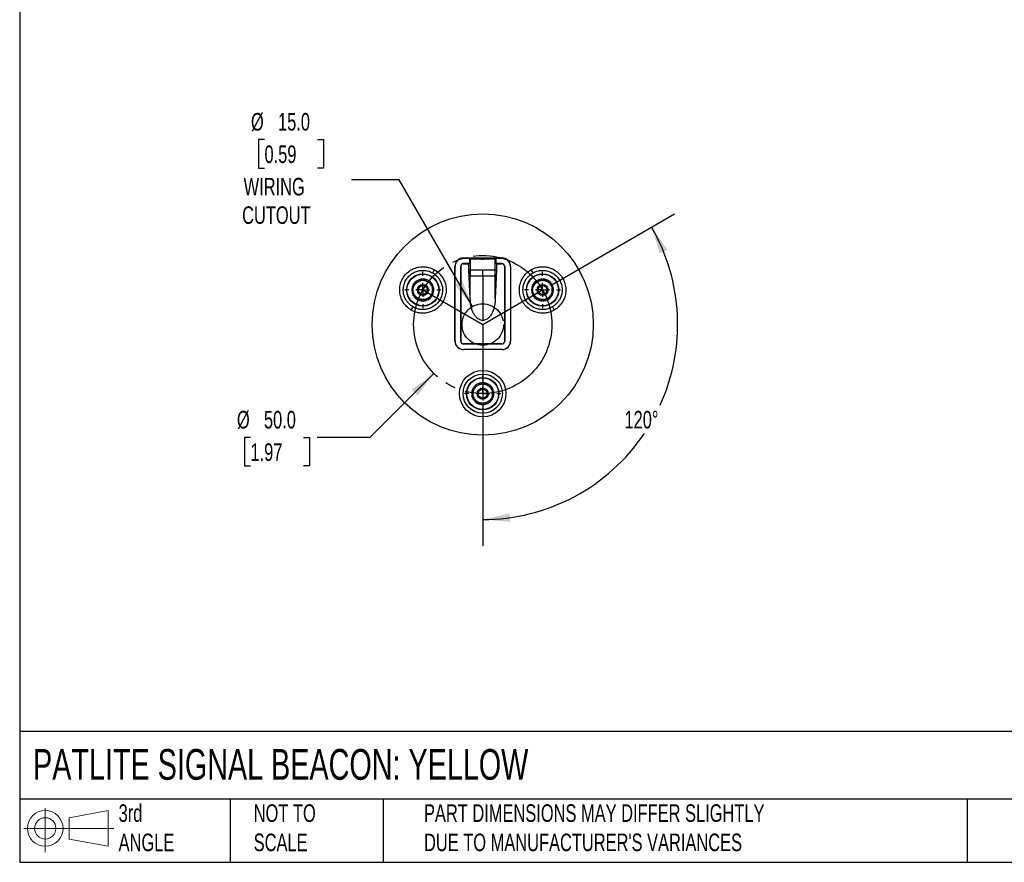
# Model space of a CAD drawing. Header units: millimetres. Extents: x 19 to 819, y 19 to 629.
# Tile 1 of 3: x 19 to 375, y 19 to 324. Entities that reach past the tile are written whole.
import ezdxf

# ---------------------------------------------------------------- set-up
doc = ezdxf.new("R2010")
doc.units = ezdxf.units.MM
doc.header["$LTSCALE"] = 3
doc.linetypes.add('SLD-Center', pattern=[19.05, 15.24, -1.27, 1.27, -1.27])
doc.linetypes.add('SLD-Solid', pattern=[0])
doc.layers.add('CENTER', color=40, linetype='SLD-Center')
doc.layers.add('SLD-DEFPOINTS', color=7, linetype='Continuous')
doc.layers.add('DIMENSIONS', color=140, linetype='SLD-Solid', lineweight=25)
doc.layers.add('TEXT', color=140, linetype='SLD-Solid', lineweight=25)
doc.styles.add('SLDTEXTSTYLE0', font='TXT', dxfattribs={"width": 0.7})
doc.dimstyles.new('SLDDIMSTYLE3', dxfattribs={"dimtxt": 6.474023, "dimasz": 9.906, "dimexe": 0, "dimexo": 0.0625, "dimgap": 1.618506, "dimtad": 0, "dimtih": 1, "dimtoh": 1, "dimrnd": 1e-09, "dimzin": 4, "dimdsep": 46, "dimtxsty": 'SLDTEXTSTYLE0', "dimsah": 1, "dimcen": 0, "dimadec": 0, "dimazin": 1, "dimtfac": 1, "dimtofl": 0, "dimtmove": 0, "dimatfit": 3, "dimfxl": 0, "dimfrac": 2, "dimtolj": 1, "dimtzin": 12, "dimarcsym": 0})
doc.dimstyles.new('SLDDIMSTYLE4', dxfattribs={"dimtxt": 6.474023, "dimasz": 9.906, "dimexe": 0, "dimexo": 0.0625, "dimgap": 1.618506, "dimtad": 0, "dimtih": 1, "dimtoh": 1, "dimdec": 4, "dimlfac": 3, "dimzin": 12, "dimdsep": 46, "dimtxsty": 'SLDTEXTSTYLE0', "dimsah": 1, "dimcen": 0.09, "dimadec": 0, "dimazin": 3, "dimtfac": 1, "dimtdec": 0, "dimtofl": 0, "dimtmove": 0, "dimatfit": 3, "dimfxl": 0, "dimfrac": 2, "dimtolj": 1, "dimtzin": 12, "dimarcsym": 0})
doc.dimstyles.new('SLDDIMSTYLE5', dxfattribs={"dimtxt": 6.474023, "dimasz": 9.906, "dimexe": 0, "dimexo": 0.0625, "dimgap": 1.618506, "dimtad": 0, "dimtih": 1, "dimtoh": 1, "dimrnd": 1e-09, "dimzin": 4, "dimdsep": 46, "dimtxsty": 'SLDTEXTSTYLE0', "dimsah": 1, "dimcen": 0, "dimadec": 0, "dimazin": 1, "dimtfac": 1, "dimtofl": 0, "dimtmove": 0, "dimatfit": 3, "dimfxl": 0, "dimfrac": 2, "dimtolj": 1, "dimtzin": 12, "dimarcsym": 0})

# ---------------------------------------------------------------- blocks, each defined once
blk = doc.blocks.new('Block11')
at = {"color": 7, "linetype": 'SLD-Solid', "lineweight": 18}
for p, q in [((7.77, 15.93), (7.77, 0)), ((16.44, 12.5), (30.53, 15.1)), ((30.53, 15.1), (30.53, 2.19)), ((16.44, 4.79), (16.44, 12.5)), ((0, 8.65), (32.62, 8.65)), ((16.44, 4.79), (30.53, 2.19))]:
    blk.add_line(p, q, dxfattribs=at)
for radius in [6.45, 3.86]:
    blk.add_circle((7.77, 8.65), radius, dxfattribs=at)
blk = doc.blocks.new('Block12')
at = {"layer": 'SLD-DEFPOINTS'}
blk.add_blockref('Block11', (0, 0), dxfattribs=at)
blk = doc.blocks.new('_D_5')
at = {"layer": 'DIMENSIONS'}
for p, q in [((168.93, 195.9), (145.72, 172.7)), ((102.55, 172.7), (100.37, 172.7)), ((100.37, 172.7), (100.37, 162.41)), ((121.78, 172.7), (123.96, 172.7)), ((123.96, 172.7), (123.96, 162.41)), ((145.72, 172.7), (126.67, 172.7)), ((100.37, 162.41), (102.55, 162.41)), ((123.96, 162.41), (121.78, 162.41))]:
    blk.add_line(p, q, dxfattribs=at)
blk.add_solid([(168.93, 195.9), (160.84, 189.98), (163, 187.82)], dxfattribs=at)
at = {"layer": 'DIMENSIONS', "char_height": 6.35, "attachment_point": 1, "style": 'SLDTEXTSTYLE0'}
for s, insert in [('%%c', (97.66, 182.34)), ('50.0', (107.43, 182.34)), ('1.97', (102.55, 170.6))]:
    blk.add_mtext(s, dxfattribs=dict(at, insert=insert))
blk = doc.blocks.new('_D_6')
at = {"layer": 'DIMENSIONS'}
for p, q in [((211.55, 227.99), (255.94, 253.62)), ((186.6, 184.77), (186.6, 133.51))]:
    blk.add_line(p, q, dxfattribs=at)
for start, end in [(335.614, 30), (270, 326.0312)]:
    blk.add_arc((186.6, 213.58), 70.54, start, end, dxfattribs=at)
for points in [[(247.7, 248.85), (250.67, 239.28), (253.41, 240.62)], [(186.6, 143.04), (196.59, 142.21), (196.38, 145.25)]]:
    blk.add_solid(points, dxfattribs=at)
at = {"layer": 'DIMENSIONS', "insert": (237.89, 182.35), "char_height": 6.35, "attachment_point": 1, "style": 'SLDTEXTSTYLE0'}
blk.add_mtext('120°', dxfattribs=at)
blk = doc.blocks.new('_D_7')
at = {"layer": 'DIMENSIONS'}
for p, q in [((107.63, 280.46), (105.46, 280.46)), ((105.46, 280.46), (105.46, 270.17)), ((126.87, 280.46), (129.04, 280.46)), ((129.04, 280.46), (129.04, 270.17)), ((105.46, 270.17), (107.63, 270.17)), ((129.04, 270.17), (126.87, 270.17)), ((156.39, 265.92), (139.17, 265.92)), ((182.85, 220.08), (156.39, 265.92))]:
    blk.add_line(p, q, dxfattribs=at)
blk.add_solid([(182.85, 220.08), (179.22, 229.42), (176.58, 227.89)], dxfattribs=at)
at = {"layer": 'DIMENSIONS', "char_height": 6.35, "attachment_point": 1, "style": 'SLDTEXTSTYLE0'}
for s, insert in [('%%c', (102.74, 290.1)), ('15.0', (112.52, 290.1)), ('0.59', (107.63, 278.36)), ('WIRING', (100.09, 266.62)), ('CUTOUT', (99.54, 256.33))]:
    blk.add_mtext(s, dxfattribs=dict(at, insert=insert))
blk = doc.blocks.new('SW_CENTERMARKSYMBOL_0')
at = {"layer": 'CENTER', "color": 0}
for p, q in [((0, 5.08), (0, 6.54)), ((-5.08, 0), (-6.54, 0)), ((0, 0), (-2.54, 0)), ((0, 0), (0, 2.54)), ((0, 0), (0, -2.54)), ((0, 0), (2.54, 0)), ((5.08, 0), (6.54, 0)), ((0, -5.08), (0, -6.54))]:
    blk.add_line(p, q, dxfattribs=at)
blk = doc.blocks.new('SW_CENTERMARKSYMBOL_1')
at = {"layer": 'CENTER', "color": 0}
for p, q in [((0, 5.08), (0, 6.54)), ((-5.08, 0), (-6.54, 0)), ((0, 0), (-2.54, 0)), ((0, 0), (0, 2.54)), ((0, 0), (0, -2.54)), ((0, 0), (2.54, 0)), ((5.08, 0), (6.54, 0)), ((0, -5.08), (0, -6.54))]:
    blk.add_line(p, q, dxfattribs=at)
blk = doc.blocks.new('SW_CENTERMARKSYMBOL_2')
at = {"layer": 'CENTER', "color": 0}
for p, q in [((0, 5.08), (0, 6.54)), ((-5.08, 0), (-6.54, 0)), ((0, 0), (-2.54, 0)), ((0, 0), (0, 2.54)), ((0, 0), (0, -2.54)), ((0, 0), (2.54, 0)), ((5.08, 0), (6.54, 0)), ((0, -5.08), (0, -6.54))]:
    blk.add_line(p, q, dxfattribs=at)

msp = doc.modelspace()

# ---------------------------------------------------------------- linework, layer by layer
for p, q in [((179.603624, 237.658974), (193.603624, 237.658974)), ((179.603624, 237.658974), (179.603624, 237.573418)), ((179.603624, 237.573418), (181.758352, 237.573418)), ((179.653624, 235.610076), (179.653624, 235.582148)), ((181.758352, 235.610076), (179.653624, 235.610076)), ((179.653624, 235.582148), (181.61837, 235.582148)), ((181.61837, 235.582148), (181.758352, 235.610076)), ((181.61837, 233.209367), (181.61837, 235.582148)), ((181.758352, 237.573418), (182.120748, 237.428769)), ((181.758352, 237.573418), (181.758352, 235.610076)), ((182.120748, 233.209367), (182.120748, 237.428769)), ((191.0865, 237.428769), (191.448896, 237.573418)), ((191.0865, 233.209367), (191.0865, 237.428769)), ((191.448896, 237.573418), (193.603624, 237.573418)), ((191.448896, 235.610076), (191.448896, 237.573418)), ((191.448896, 235.610076), (191.588878, 235.582148)), ((193.553624, 235.610076), (191.448896, 235.610076)), ((191.588878, 235.582148), (191.588878, 233.209367)), ((191.588878, 235.582148), (193.553624, 235.582148)), ((193.553624, 235.582148), (193.553624, 235.610076)), ((193.603624, 237.658974), (193.603624, 237.573418)), ((168.502989, 232.230929), (169.152989, 233.356762)), ((176.526798, 207.582148), (176.526798, 234.582148)), ((176.526798, 234.582148), (176.612354, 234.582148)), ((176.612354, 207.582148), (176.612354, 234.582148)), ((178.625696, 234.582148), (178.625696, 207.582148)), ((178.653624, 234.582148), (178.625696, 234.582148)), ((178.653624, 207.582148), (178.653624, 234.582148)), ((182.103624, 222.999069), (181.61837, 233.209367)), ((182.120748, 233.209367), (181.61837, 233.209367)), ((182.103624, 232.810425), (182.103624, 231.209367)), ((182.103624, 222.999069), (182.103624, 232.810425)), ((191.588878, 233.209367), (191.0865, 233.209367)), ((191.588878, 233.209367), (191.103624, 222.999069)), ((191.103624, 222.999069), (191.103624, 232.810425)), ((194.553624, 234.582148), (194.553624, 207.582148)), ((194.581552, 234.582148), (194.553624, 234.582148)), ((194.581552, 207.582148), (194.581552, 234.582148)), ((196.594894, 234.582148), (196.594894, 207.582148)), ((196.68045, 234.582148), (196.594894, 234.582148)), ((196.68045, 234.582148), (196.68045, 207.582148)), ((204.054259, 233.356762), (204.704259, 232.230929)), ((182.103624, 231.209367), (186.603624, 231.209367)), ((186.603624, 231.209367), (186.603624, 215.076869)), ((186.603624, 231.209367), (191.103624, 231.209367)), ((182.103624, 222.999069), (182.103624, 222.871098)), ((191.103624, 222.999069), (191.103624, 222.871098)), ((160.752989, 218.807535), (161.402989, 219.933368)), ((211.804259, 219.933368), (212.454259, 218.807535)), ((176.612354, 207.582148), (176.526798, 207.582148)), ((178.625696, 207.582148), (178.653624, 207.582148)), ((194.553624, 207.582148), (194.581552, 207.582148)), ((196.68045, 207.582148), (196.594894, 207.582148)), ((179.603624, 204.505323), (179.603624, 204.590878)), ((193.603624, 204.590878), (179.603624, 204.590878)), ((193.603624, 204.505323), (179.603624, 204.505323)), ((193.553624, 206.582148), (179.653624, 206.582148)), ((179.653624, 206.582148), (179.653624, 206.55422)), ((179.653624, 206.55422), (193.553624, 206.55422)), ((193.553624, 206.55422), (193.553624, 206.582148)), ((193.603624, 204.505323), (193.603624, 204.590878))]:
    msp.add_line(p, q)
for centre, radius in [((186.603624, 213.582148), 40), ((164.952989, 226.082148), 5.854762), ((164.952989, 226.082148), 5.760476), ((208.254259, 226.082148), 5.854762), ((208.254259, 226.082148), 5.760476), ((164.952989, 226.082148), 2), ((208.254259, 226.082148), 2), ((164.952989, 226.082148), 1.61), ((208.254259, 226.082148), 1.61), ((186.603624, 188.582148), 8.4), ((186.603624, 188.582148), 7.1), ((186.603624, 188.582148), 5.854762), ((186.603624, 188.582148), 5.760476), ((186.603624, 188.582148), 2), ((186.603624, 188.582148), 1.61)]:
    msp.add_circle(centre, radius)
for centre, radius, start, end in [((179.603624, 234.582148), 3.076826, 90, 180.00000001), ((179.603624, 234.582148), 2.99127, 90, 180.00000001), ((179.653624, 234.582148), 1.027928, 89.99999999, 180), ((179.653624, 234.582148), 1, 89.99999999, 180), ((193.553624, 234.582148), 1.027928, 359.99999999, 90), ((193.553624, 234.582148), 1, 359.99999999, 90), ((193.603624, 234.582148), 3.076826, 0, 90.00000001), ((193.603624, 234.582148), 2.99127, 0, 90.00000001), ((164.952989, 226.082148), 4, 92.47332015, 147.39790862), ((164.952989, 226.082148), 4, 32.51133461, 87.42410233), ((208.254259, 226.082148), 4, 92.47332015, 147.39790862), ((208.254259, 226.082148), 4, 32.5113346, 87.42410233), ((164.952989, 226.082148), 4, 152.4317058, 207.37602586), ((164.952989, 226.082148), 4, 332.28679091, 0), ((164.952989, 226.082148), 4, 0, 27.45441524), ((208.254259, 226.082148), 4, 152.4317058, 207.37602586), ((208.254259, 226.082148), 4, 332.28679091, 0), ((208.254259, 226.082148), 4, 0, 27.45441525), ((164.952989, 226.082148), 4, 212.38664799, 267.35865617), ((164.952989, 226.082148), 4, 272.3382957, 327.34601283), ((208.254259, 226.082148), 4, 212.38664799, 267.35865617), ((208.254259, 226.082148), 4, 272.3382957, 327.34601283), ((179.603624, 207.582148), 3.076826, 180.00000001, 269.99999999), ((179.603624, 207.582148), 2.99127, 180.00000001, 269.99999999), ((179.653624, 207.582148), 1.027928, 180.00000001, 270), ((179.653624, 207.582148), 1, 180.00000001, 270), ((193.553624, 207.582148), 1, 270.00000001, 0), ((193.553624, 207.582148), 1.027928, 270.00000001, 0), ((193.603624, 207.582148), 3.076826, 270, 359.99999999), ((193.603624, 207.582148), 2.99127, 270, 359.99999999), ((186.603624, 188.582148), 4, 92.47332014, 147.39790863), ((186.603624, 188.582148), 4, 32.5113346, 87.42410234), ((186.603624, 188.582148), 4, 152.4317058, 207.37602586), ((186.603624, 188.582148), 4, 0, 27.45441526), ((186.603624, 188.582148), 4, 212.38664799, 267.35865618), ((186.603624, 188.582148), 4, 272.33829569, 327.34601284), ((186.603624, 188.582148), 4, 332.2867909, 0)]:
    msp.add_arc(centre, radius, start, end)
for points, knots in [([(182.120748, 237.428769), (182.145208, 237.419006), (182.195207, 237.409476), (182.344165, 237.390863), (182.444201, 237.381707), (182.691224, 237.364215), (182.836302, 237.355977), (183.168583, 237.340491), (183.358125, 237.333179), (183.768326, 237.320051), (183.988788, 237.314207), (184.460275, 237.303952), (184.713284, 237.29953), (185.230453, 237.292503), (185.496637, 237.28984), (186.04441, 237.286236), (186.325169, 237.285325), (186.879189, 237.285319), (187.155309, 237.286201), (187.70571, 237.289794), (187.974485, 237.292479), (188.490576, 237.299477), (188.74048, 237.303824), (189.216298, 237.314147), (189.437109, 237.320003), (189.845685, 237.333058), (190.035084, 237.340339), (190.369755, 237.355907), (190.514694, 237.364143), (190.76047, 237.381503), (190.861709, 237.390713), (191.011957, 237.409444), (191.06204, 237.419006), (191.0865, 237.428769)], [0, 0, 0, 0, 0.0625, 0.0625, 0.125, 0.125, 0.1875, 0.1875, 0.25, 0.25, 0.3125, 0.3125, 0.375, 0.375, 0.4375, 0.4375, 0.5, 0.5, 0.5625, 0.5625, 0.625, 0.625, 0.6875, 0.6875, 0.75, 0.75, 0.8125, 0.8125, 0.875, 0.875, 0.9375, 0.9375, 1, 1, 1, 1]), ([(160.752989, 218.807535), (160.146771, 219.157535), (159.503578, 219.627171), (158.574357, 220.598194), (158.271516, 220.966359), (157.708396, 221.80088), (157.4482, 222.267473), (157.008241, 223.297442), (156.828749, 223.861031), (156.592194, 225.065417), (156.535582, 225.706232), (156.579901, 227.023134), (156.681279, 227.69889), (157.055448, 229.025597), (157.328375, 229.67593), (158.028375, 230.888366), (158.455117, 231.449894), (159.416995, 232.437289), (159.951528, 232.862962), (161.069838, 233.559794), (161.653106, 233.831174), (162.814413, 234.228504), (163.392241, 234.354854), (164.5042, 234.488824), (165.03838, 234.496784), (166.042656, 234.426368), (166.512917, 234.348183), (167.818458, 234.028966), (168.546771, 233.706762), (169.152989, 233.356762)], [0, 0, 0, 0, 0.125, 0.125, 0.1875, 0.1875, 0.25, 0.25, 0.3125, 0.3125, 0.375, 0.375, 0.4375, 0.4375, 0.5, 0.5, 0.5625, 0.5625, 0.625, 0.625, 0.6875, 0.6875, 0.75, 0.75, 0.8125, 0.8125, 0.875, 0.875, 1, 1, 1, 1]), ([(161.402989, 219.933368), (160.890591, 220.229201), (160.346939, 220.626156), (159.561526, 221.446901), (159.305553, 221.758088), (158.829583, 222.463457), (158.609656, 222.857839), (158.237786, 223.728409), (158.086072, 224.204776), (157.886127, 225.222769), (157.838276, 225.76441), (157.875736, 226.877505), (157.961424, 227.44868), (158.277687, 228.570064), (158.508375, 229.11975), (159.100042, 230.144547), (159.46074, 230.619172), (160.273756, 231.453755), (160.725563, 231.81355), (161.670802, 232.40254), (162.163802, 232.63192), (163.145383, 232.967759), (163.633786, 233.074555), (164.573656, 233.18779), (165.025165, 233.194519), (165.874017, 233.135001), (166.2715, 233.068916), (167.374992, 232.799101), (167.990591, 232.526762), (168.502989, 232.230929)], [0, 0, 0, 0, 0.125, 0.125, 0.1875, 0.1875, 0.25, 0.25, 0.3125, 0.3125, 0.375, 0.375, 0.4375, 0.4375, 0.5, 0.5, 0.5625, 0.5625, 0.625, 0.625, 0.6875, 0.6875, 0.75, 0.75, 0.8125, 0.8125, 0.875, 0.875, 1, 1, 1, 1]), ([(169.152989, 233.356762), (169.759207, 233.006762), (170.4024, 232.537126), (171.331621, 231.566103), (171.634462, 231.197938), (172.197582, 230.363417), (172.457778, 229.896824), (172.897736, 228.866854), (173.077228, 228.303265), (173.313783, 227.098879), (173.370396, 226.458064), (173.326076, 225.141163), (173.224699, 224.465407), (172.850529, 223.138699), (172.577602, 222.488366), (171.877602, 221.27593), (171.450861, 220.714402), (170.488983, 219.727008), (169.95445, 219.301335), (168.83614, 218.604502), (168.252871, 218.333122), (167.091565, 217.935792), (166.513736, 217.809442), (165.401778, 217.675473), (164.867598, 217.667513), (163.863322, 217.737928), (163.393061, 217.816114), (162.08752, 218.135331), (161.359207, 218.457535), (160.752989, 218.807535)], [0, 0, 0, 0, 0.125, 0.125, 0.1875, 0.1875, 0.25, 0.25, 0.3125, 0.3125, 0.375, 0.375, 0.4375, 0.4375, 0.5, 0.5, 0.5625, 0.5625, 0.625, 0.625, 0.6875, 0.6875, 0.75, 0.75, 0.8125, 0.8125, 0.875, 0.875, 1, 1, 1, 1]), ([(168.502989, 232.230929), (169.015387, 231.935095), (169.559039, 231.538141), (170.344452, 230.717396), (170.600424, 230.406208), (171.076395, 229.700839), (171.296322, 229.306457), (171.668192, 228.435888), (171.819906, 227.959521), (172.019851, 226.941528), (172.067702, 226.399887), (172.030241, 225.286791), (171.944553, 224.715617), (171.628291, 223.594233), (171.397603, 223.044547), (170.805936, 222.01975), (170.445238, 221.545125), (169.632222, 220.710542), (169.180414, 220.350746), (168.235176, 219.761757), (167.742175, 219.532376), (166.760595, 219.196538), (166.272192, 219.089742), (165.332322, 218.976506), (164.880813, 218.969778), (164.031961, 219.029296), (163.634478, 219.095381), (162.530986, 219.365196), (161.915387, 219.637535), (161.402989, 219.933368)], [0, 0, 0, 0, 0.125, 0.125, 0.1875, 0.1875, 0.25, 0.25, 0.3125, 0.3125, 0.375, 0.375, 0.4375, 0.4375, 0.5, 0.5, 0.5625, 0.5625, 0.625, 0.625, 0.6875, 0.6875, 0.75, 0.75, 0.8125, 0.8125, 0.875, 0.875, 1, 1, 1, 1]), ([(182.120748, 233.209367), (182.116317, 233.209367), (182.113004, 233.190362), (182.108383, 233.134797), (182.106961, 233.098784), (182.104005, 232.984813), (182.103624, 232.898254), (182.103624, 232.810425)], [0, 0, 0, 0, 0.25, 0.25, 0.5, 0.5, 1, 1, 1, 1]), ([(183.289546, 233.209367), (183.248217, 233.209426), (183.167766, 233.209542), (183.05724, 233.209622), (182.957595, 233.209624), (182.868574, 233.209552), (182.753937, 233.209291), (182.628855, 233.208988), (182.506298, 233.208922), (182.443032, 233.209229), (182.414735, 233.209367)], [0, 0, 0, 0, 0.1118425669, 0.2177136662, 0.3175677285, 0.4113826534, 0.4991561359, 0.6983289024, 0.8650683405, 1, 1, 1, 1]), ([(186.603624, 233.209367), (186.04613, 233.209367), (185.442121, 233.209367), (184.572316, 233.209367), (184.289174, 233.209367), (183.758115, 233.209367), (183.510366, 233.209367), (183.289546, 233.209367)], [0, 0, 0, 0, 0.5, 0.5, 0.75, 0.75, 1, 1, 1, 1]), ([(190.792513, 233.209367), (190.628957, 233.209367), (190.396483, 233.209367), (189.810913, 233.209367), (189.45829, 233.209367), (188.685248, 233.209367), (188.265827, 233.209367), (187.42405, 233.209367), (187.002351, 233.209367), (186.603624, 233.209367)], [0, 0, 0, 0, 0.25, 0.25, 0.5, 0.5, 0.75, 0.75, 1, 1, 1, 1]), ([(191.103624, 232.810425), (191.103624, 232.898229), (191.103243, 232.984882), (191.100282, 233.098951), (191.098865, 233.134798), (191.094243, 233.190375), (191.090913, 233.209367), (191.0865, 233.209367)], [0, 0, 0, 0, 0.5, 0.5, 0.75, 0.75, 1, 1, 1, 1]), ([(191.103624, 231.209367), (191.103624, 231.322029), (191.103624, 231.443791), (191.103624, 231.640476), (191.103624, 231.708372), (191.103624, 231.81372), (191.103624, 231.867269), (191.103624, 231.931268), (191.103624, 231.959021), (191.103624, 231.977596), (191.103624, 231.989179), (191.103624, 232.223489), (191.103624, 232.495158), (191.103624, 232.810425)], [0, 0, 0, 0, 0.25, 0.25, 0.375, 0.375, 0.4375, 0.46875, 0.484375, 0.484375, 0.5, 0.5, 1, 1, 1, 1]), ([(212.454259, 218.807535), (211.848041, 218.457535), (211.119728, 218.135331), (209.814187, 217.816114), (209.343926, 217.737928), (208.33965, 217.667513), (207.80547, 217.675473), (206.693512, 217.809442), (206.115683, 217.935792), (204.954377, 218.333122), (204.371108, 218.604502), (203.252798, 219.301335), (202.718265, 219.727008), (201.756387, 220.714402), (201.329646, 221.27593), (200.629646, 222.488366), (200.356719, 223.138699), (199.982549, 224.465407), (199.881172, 225.141163), (199.836852, 226.458064), (199.893465, 227.098879), (200.13002, 228.303265), (200.309512, 228.866854), (200.74947, 229.896824), (201.009666, 230.363417), (201.572786, 231.197938), (201.875627, 231.566103), (202.804848, 232.537126), (203.448041, 233.006762), (204.054259, 233.356762)], [0, 0, 0, 0, 0.125, 0.125, 0.1875, 0.1875, 0.25, 0.25, 0.3125, 0.3125, 0.375, 0.375, 0.4375, 0.4375, 0.5, 0.5, 0.5625, 0.5625, 0.625, 0.625, 0.6875, 0.6875, 0.75, 0.75, 0.8125, 0.8125, 0.875, 0.875, 1, 1, 1, 1]), ([(211.804259, 219.933368), (211.291861, 219.637535), (210.676262, 219.365196), (209.57277, 219.095381), (209.175287, 219.029296), (208.326435, 218.969778), (207.874926, 218.976506), (206.935056, 219.089742), (206.446653, 219.196538), (205.465073, 219.532376), (204.972072, 219.761757), (204.026834, 220.350746), (203.575026, 220.710542), (202.76201, 221.545125), (202.401312, 222.01975), (201.809645, 223.044547), (201.578957, 223.594233), (201.262695, 224.715617), (201.177007, 225.286791), (201.139546, 226.399887), (201.187397, 226.941528), (201.387342, 227.959521), (201.539056, 228.435888), (201.910926, 229.306457), (202.130853, 229.700839), (202.606824, 230.406208), (202.862796, 230.717396), (203.648209, 231.538141), (204.191861, 231.935095), (204.704259, 232.230929)], [0, 0, 0, 0, 0.125, 0.125, 0.1875, 0.1875, 0.25, 0.25, 0.3125, 0.3125, 0.375, 0.375, 0.4375, 0.4375, 0.5, 0.5, 0.5625, 0.5625, 0.625, 0.625, 0.6875, 0.6875, 0.75, 0.75, 0.8125, 0.8125, 0.875, 0.875, 1, 1, 1, 1]), ([(204.054259, 233.356762), (204.660477, 233.706762), (205.38879, 234.028966), (206.694331, 234.348183), (207.164592, 234.426368), (208.168868, 234.496784), (208.703048, 234.488824), (209.815006, 234.354854), (210.392835, 234.228504), (211.554142, 233.831174), (212.13741, 233.559794), (213.25572, 232.862962), (213.790253, 232.437289), (214.752131, 231.449894), (215.178872, 230.888366), (215.878872, 229.67593), (216.1518, 229.025597), (216.525969, 227.69889), (216.627347, 227.023134), (216.671666, 225.706232), (216.615054, 225.065417), (216.378498, 223.861031), (216.199006, 223.297442), (215.759048, 222.267473), (215.498852, 221.80088), (214.935732, 220.966359), (214.632891, 220.598194), (213.70367, 219.627171), (213.060477, 219.157535), (212.454259, 218.807535)], [0, 0, 0, 0, 0.125, 0.125, 0.1875, 0.1875, 0.25, 0.25, 0.3125, 0.3125, 0.375, 0.375, 0.4375, 0.4375, 0.5, 0.5, 0.5625, 0.5625, 0.625, 0.625, 0.6875, 0.6875, 0.75, 0.75, 0.8125, 0.8125, 0.875, 0.875, 1, 1, 1, 1]), ([(204.704259, 232.230929), (205.216657, 232.526762), (205.832256, 232.799101), (206.935748, 233.068916), (207.333231, 233.135001), (208.182083, 233.194519), (208.633592, 233.18779), (209.573462, 233.074555), (210.061865, 232.967759), (211.043445, 232.63192), (211.536446, 232.40254), (212.481685, 231.81355), (212.933492, 231.453755), (213.746508, 230.619172), (214.107206, 230.144547), (214.698873, 229.11975), (214.929561, 228.570064), (215.245824, 227.44868), (215.331512, 226.877505), (215.368972, 225.76441), (215.321121, 225.222769), (215.121176, 224.204776), (214.969462, 223.728409), (214.597592, 222.857839), (214.377665, 222.463457), (213.901695, 221.758088), (213.645722, 221.446901), (212.860309, 220.626156), (212.316657, 220.229201), (211.804259, 219.933368)], [0, 0, 0, 0, 0.125, 0.125, 0.1875, 0.1875, 0.25, 0.25, 0.3125, 0.3125, 0.375, 0.375, 0.4375, 0.4375, 0.5, 0.5, 0.5625, 0.5625, 0.625, 0.625, 0.6875, 0.6875, 0.75, 0.75, 0.8125, 0.8125, 0.875, 0.875, 1, 1, 1, 1]), ([(161.452989, 226.082148), (161.452989, 226.37357), (161.489958, 226.675142), (161.646045, 227.268887), (161.765263, 227.560703), (162.077748, 228.102226), (162.270824, 228.351593), (162.707221, 228.784169), (162.950185, 228.967281), (163.202989, 229.113237)], [0, 0, 0, 0, 0.25, 0.25, 0.5, 0.5, 0.75, 0.75, 1, 1, 1, 1]), ([(161.452989, 226.082148), (161.452989, 226.425064), (161.452989, 226.764866), (161.452989, 227.439231), (161.452989, 227.773715), (161.452989, 228.102874)], [0, 0, 0, 0, 0.5, 0.5, 1, 1, 1, 1]), ([(163.202989, 229.113237), (163.499964, 229.284696), (163.794241, 229.454597), (164.378255, 229.791777), (164.667928, 229.95902), (164.952989, 230.1236)], [0, 0, 0, 0, 0.5, 0.5, 1, 1, 1, 1]), ([(163.202989, 229.113237), (163.45558, 229.259071), (163.735438, 229.377884), (164.327968, 229.539554), (164.640381, 229.582148), (165.265596, 229.582148), (165.578009, 229.539554), (166.17054, 229.377884), (166.450398, 229.259071), (166.702989, 229.113237)], [0, 0, 0, 0, 0.25, 0.25, 0.5, 0.5, 0.75, 0.75, 1, 1, 1, 1]), ([(166.702989, 229.113237), (166.95558, 228.967404), (167.198404, 228.784447), (167.63468, 228.352135), (167.827774, 228.102874), (168.140382, 227.561422), (168.259701, 227.269568), (168.415956, 226.675586), (168.452989, 226.373815), (168.452989, 226.082148)], [0, 0, 0, 0, 0.25, 0.25, 0.5, 0.5, 0.75, 0.75, 1, 1, 1, 1]), ([(166.702989, 229.113237), (166.999964, 228.941778), (167.294241, 228.771878), (167.878255, 228.434697), (168.167928, 228.267454), (168.452989, 228.102874)], [0, 0, 0, 0, 0.5, 0.5, 1, 1, 1, 1]), ([(168.452989, 226.082148), (168.452989, 226.425066), (168.452989, 226.764867), (168.452989, 227.439229), (168.452989, 227.773714), (168.452989, 228.102874)], [0, 0, 0, 0, 0.5, 0.5, 1, 1, 1, 1]), ([(204.754259, 226.082148), (204.754259, 226.37357), (204.791228, 226.675142), (204.947316, 227.268887), (205.066533, 227.560703), (205.379018, 228.102226), (205.572094, 228.351593), (206.008491, 228.784169), (206.251456, 228.967281), (206.504259, 229.113237)], [0, 0, 0, 0, 0.25, 0.25, 0.5, 0.5, 0.75, 0.75, 1, 1, 1, 1]), ([(204.754259, 226.082148), (204.754259, 226.425064), (204.754259, 226.764866), (204.754259, 227.439231), (204.754259, 227.773715), (204.754259, 228.102874)], [0, 0, 0, 0, 0.5, 0.5, 1, 1, 1, 1]), ([(206.504259, 229.113237), (206.801234, 229.284696), (207.095511, 229.454597), (207.679525, 229.791777), (207.969198, 229.95902), (208.254259, 230.1236)], [0, 0, 0, 0, 0.5, 0.5, 1, 1, 1, 1]), ([(206.504259, 229.113237), (206.75685, 229.259071), (207.036708, 229.377884), (207.629239, 229.539554), (207.941652, 229.582148), (208.566866, 229.582148), (208.879279, 229.539554), (209.47181, 229.377884), (209.751668, 229.259071), (210.004259, 229.113237)], [0, 0, 0, 0, 0.25, 0.25, 0.5, 0.5, 0.75, 0.75, 1, 1, 1, 1]), ([(210.004259, 229.113237), (210.25685, 228.967404), (210.499675, 228.784447), (210.93595, 228.352135), (211.129044, 228.102874), (211.441652, 227.561422), (211.560971, 227.269568), (211.717226, 226.675586), (211.754259, 226.373815), (211.754259, 226.082148)], [0, 0, 0, 0, 0.25, 0.25, 0.5, 0.5, 0.75, 0.75, 1, 1, 1, 1]), ([(210.004259, 229.113237), (210.301234, 228.941778), (210.595511, 228.771878), (211.179525, 228.434697), (211.469198, 228.267454), (211.754259, 228.102874)], [0, 0, 0, 0, 0.5, 0.5, 1, 1, 1, 1]), ([(211.754259, 226.082148), (211.754259, 226.425066), (211.754259, 226.764867), (211.754259, 227.439229), (211.754259, 227.773714), (211.754259, 228.102874)], [0, 0, 0, 0, 0.5, 0.5, 1, 1, 1, 1]), ([(163.202989, 223.051059), (162.950398, 223.196893), (162.707573, 223.37985), (162.271298, 223.812162), (162.078204, 224.061422), (161.765596, 224.602874), (161.646277, 224.894729), (161.490022, 225.488711), (161.452989, 225.790482), (161.452989, 226.082148)], [0, 0, 0, 0, 0.25, 0.25, 0.5, 0.5, 0.75, 0.75, 1, 1, 1, 1]), ([(168.452989, 226.082148), (168.452989, 225.790482), (168.415956, 225.488711), (168.259701, 224.894729), (168.140382, 224.602874), (167.827774, 224.061422), (167.63468, 223.812162), (167.198404, 223.37985), (166.95558, 223.196893), (166.702989, 223.051059)], [0, 0, 0, 0, 0.25, 0.25, 0.5, 0.5, 0.75, 0.75, 1, 1, 1, 1]), ([(206.504259, 223.051059), (206.251668, 223.196893), (206.008844, 223.37985), (205.572568, 223.812162), (205.379474, 224.061422), (205.066866, 224.602874), (204.947547, 224.894729), (204.791292, 225.488711), (204.754259, 225.790482), (204.754259, 226.082148)], [0, 0, 0, 0, 0.25, 0.25, 0.5, 0.5, 0.75, 0.75, 1, 1, 1, 1]), ([(211.754259, 226.082148), (211.754259, 225.790482), (211.717226, 225.488711), (211.560971, 224.894729), (211.441652, 224.602874), (211.129044, 224.061422), (210.93595, 223.812162), (210.499675, 223.37985), (210.25685, 223.196893), (210.004259, 223.051059)], [0, 0, 0, 0, 0.25, 0.25, 0.5, 0.5, 0.75, 0.75, 1, 1, 1, 1]), ([(163.202989, 223.051059), (162.906013, 223.222518), (162.611737, 223.392419), (162.027723, 223.7296), (161.73805, 223.896842), (161.452989, 224.061422)], [0, 0, 0, 0, 0.5, 0.5, 1, 1, 1, 1]), ([(166.702989, 223.051059), (166.450398, 222.905226), (166.17054, 222.786412), (165.578009, 222.624742), (165.265596, 222.582148), (164.640381, 222.582148), (164.327968, 222.624742), (163.735438, 222.786412), (163.45558, 222.905226), (163.202989, 223.051059)], [0, 0, 0, 0, 0.25, 0.25, 0.5, 0.5, 0.75, 0.75, 1, 1, 1, 1]), ([(166.702989, 223.051059), (166.406013, 222.879601), (166.111737, 222.7097), (165.527723, 222.372519), (165.23805, 222.205277), (164.952989, 222.040696)], [0, 0, 0, 0, 0.5, 0.5, 1, 1, 1, 1]), ([(186.603624, 215.076869), (186.395417, 215.076869), (186.191973, 215.101744), (185.793657, 215.196263), (185.596745, 215.267133), (185.224625, 215.444336), (185.048566, 215.550287), (184.7131, 215.79108), (184.554758, 215.925474), (184.113347, 216.352926), (183.857285, 216.674713), (183.404889, 217.364137), (183.213251, 217.724507), (182.714109, 218.839944), (182.480698, 219.636127), (182.176709, 221.237738), (182.103624, 222.049393), (182.103624, 222.871098)], [0, 0, 0, 0, 0.0625, 0.0625, 0.125, 0.125, 0.1875, 0.1875, 0.25, 0.25, 0.375, 0.375, 0.5, 0.5, 0.75, 0.75, 1, 1, 1, 1]), ([(191.103624, 222.871098), (191.103624, 222.049717), (191.030594, 221.238404), (190.726884, 219.637514), (190.49406, 218.84199), (189.993499, 217.723401), (189.799196, 217.358871), (189.348735, 216.673293), (189.094756, 216.353688), (188.651482, 215.924531), (188.493034, 215.790293), (188.160118, 215.551304), (187.98468, 215.44544), (187.611542, 215.267504), (187.416869, 215.197294), (187.018361, 215.102228), (186.81144, 215.076869), (186.603624, 215.076869)], [0, 0, 0, 0, 0.25, 0.25, 0.5, 0.5, 0.625, 0.625, 0.75, 0.75, 0.8125, 0.8125, 0.875, 0.875, 0.9375, 0.9375, 1, 1, 1, 1]), ([(206.504259, 223.051059), (206.207284, 223.222518), (205.913007, 223.392419), (205.328993, 223.7296), (205.03932, 223.896842), (204.754259, 224.061422)], [0, 0, 0, 0, 0.5, 0.5, 1, 1, 1, 1]), ([(210.004259, 223.051059), (209.751668, 222.905226), (209.47181, 222.786412), (208.879279, 222.624742), (208.566866, 222.582148), (207.941652, 222.582148), (207.629239, 222.624742), (207.036708, 222.786412), (206.75685, 222.905226), (206.504259, 223.051059)], [0, 0, 0, 0, 0.25, 0.25, 0.5, 0.5, 0.75, 0.75, 1, 1, 1, 1]), ([(210.004259, 223.051059), (209.707284, 222.879601), (209.413007, 222.7097), (208.828993, 222.372519), (208.53932, 222.205277), (208.254259, 222.040696)], [0, 0, 0, 0, 0.5, 0.5, 1, 1, 1, 1]), ([(184.853624, 191.613237), (185.150599, 191.784696), (185.444876, 191.954597), (186.02889, 192.291777), (186.318563, 192.45902), (186.603624, 192.6236)], [0, 0, 0, 0, 0.5, 0.5, 1, 1, 1, 1]), ([(183.103624, 188.582148), (183.103624, 188.87357), (183.140593, 189.175142), (183.29668, 189.768887), (183.415898, 190.060703), (183.728383, 190.602226), (183.921459, 190.851593), (184.357856, 191.284169), (184.600821, 191.467281), (184.853624, 191.613237)], [0, 0, 0, 0, 0.25, 0.25, 0.5, 0.5, 0.75, 0.75, 1, 1, 1, 1]), ([(183.103624, 188.582148), (183.103624, 188.925064), (183.103624, 189.264866), (183.103624, 189.939231), (183.103624, 190.273715), (183.103624, 190.602874)], [0, 0, 0, 0, 0.5, 0.5, 1, 1, 1, 1]), ([(184.853624, 191.613237), (185.106215, 191.759071), (185.386073, 191.877884), (185.978604, 192.039554), (186.291017, 192.082148), (186.916231, 192.082148), (187.228644, 192.039554), (187.821175, 191.877884), (188.101033, 191.759071), (188.353624, 191.613237)], [0, 0, 0, 0, 0.25, 0.25, 0.5, 0.5, 0.75, 0.75, 1, 1, 1, 1]), ([(188.353624, 191.613237), (188.606215, 191.467404), (188.84904, 191.284447), (189.285315, 190.852135), (189.478409, 190.602874), (189.791017, 190.061422), (189.910336, 189.769568), (190.066591, 189.175586), (190.103624, 188.873815), (190.103624, 188.582148)], [0, 0, 0, 0, 0.25, 0.25, 0.5, 0.5, 0.75, 0.75, 1, 1, 1, 1]), ([(188.353624, 191.613237), (188.650599, 191.441778), (188.944876, 191.271878), (189.52889, 190.934697), (189.818563, 190.767454), (190.103624, 190.602874)], [0, 0, 0, 0, 0.5, 0.5, 1, 1, 1, 1]), ([(190.103624, 188.582148), (190.103624, 188.925066), (190.103624, 189.264867), (190.103624, 189.939229), (190.103624, 190.273714), (190.103624, 190.602874)], [0, 0, 0, 0, 0.5, 0.5, 1, 1, 1, 1]), ([(184.853624, 185.551059), (184.601033, 185.696893), (184.358208, 185.87985), (183.921933, 186.312162), (183.728839, 186.561422), (183.416231, 187.102874), (183.296912, 187.394729), (183.140657, 187.988711), (183.103624, 188.290482), (183.103624, 188.582148)], [0, 0, 0, 0, 0.25, 0.25, 0.5, 0.5, 0.75, 0.75, 1, 1, 1, 1]), ([(184.853624, 185.551059), (184.556649, 185.722518), (184.262372, 185.892419), (183.678358, 186.2296), (183.388685, 186.396842), (183.103624, 186.561422)], [0, 0, 0, 0, 0.5, 0.5, 1, 1, 1, 1]), ([(188.353624, 185.551059), (188.101033, 185.405226), (187.821175, 185.286412), (187.228644, 185.124742), (186.916231, 185.082148), (186.291017, 185.082148), (185.978604, 185.124742), (185.386073, 185.286412), (185.106215, 185.405226), (184.853624, 185.551059)], [0, 0, 0, 0, 0.25, 0.25, 0.5, 0.5, 0.75, 0.75, 1, 1, 1, 1]), ([(188.353624, 185.551059), (188.056649, 185.379601), (187.762372, 185.2097), (187.178358, 184.872519), (186.888685, 184.705277), (186.603624, 184.540696)], [0, 0, 0, 0, 0.5, 0.5, 1, 1, 1, 1]), ([(190.103624, 188.582148), (190.103624, 188.290482), (190.066591, 187.988711), (189.910336, 187.394729), (189.791017, 187.102874), (189.478409, 186.561422), (189.285315, 186.312162), (188.84904, 185.87985), (188.606215, 185.696893), (188.353624, 185.551059)], [0, 0, 0, 0, 0.25, 0.25, 0.5, 0.5, 0.75, 0.75, 1, 1, 1, 1])]:
    msp.add_open_spline(points, degree=3, knots=knots)
for points in [[(182.414735, 233.209367), (182.251577, 233.209367), (182.156611, 233.209367), (182.120748, 233.209367)], [(186.603624, 231.209367), (186.603624, 231.813966), (186.603624, 232.511235), (186.603624, 233.209367)], [(191.0865, 233.209367), (191.050637, 233.209367), (190.955671, 233.209367), (190.792513, 233.209367)], [(161.452989, 228.102874), (162.022686, 228.431789), (162.609709, 228.770707), (163.202989, 229.113237)], [(164.952989, 230.1236), (165.522686, 229.794686), (166.10971, 229.455767), (166.702989, 229.113237)], [(204.754259, 228.102874), (205.323957, 228.431789), (205.910979, 228.770707), (206.504259, 229.113237)], [(208.254259, 230.1236), (208.823956, 229.794686), (209.41098, 229.455767), (210.004259, 229.113237)], [(161.452989, 224.061422), (161.452989, 224.719251), (161.452989, 225.397088), (161.452989, 226.082148)], [(168.452989, 224.061422), (168.452989, 224.719251), (168.452989, 225.397088), (168.452989, 226.082148)], [(204.754259, 224.061422), (204.754259, 224.719251), (204.754259, 225.397088), (204.754259, 226.082148)], [(211.754259, 224.061422), (211.754259, 224.719251), (211.754259, 225.397088), (211.754259, 226.082148)], [(164.952989, 222.040696), (164.383292, 222.369611), (163.796268, 222.708529), (163.202989, 223.051059)], [(168.452989, 224.061422), (167.883292, 223.732508), (167.296268, 223.393589), (166.702989, 223.051059)], [(208.254259, 222.040696), (207.684562, 222.369611), (207.097538, 222.708529), (206.504259, 223.051059)], [(211.754259, 224.061422), (211.184562, 223.732508), (210.597538, 223.393589), (210.004259, 223.051059)], [(186.603624, 192.6236), (187.173321, 192.294686), (187.760345, 191.955767), (188.353624, 191.613237)], [(183.103624, 190.602874), (183.673321, 190.931789), (184.260344, 191.270707), (184.853624, 191.613237)], [(183.103624, 186.561422), (183.103624, 187.219251), (183.103624, 187.897088), (183.103624, 188.582148)], [(186.603624, 184.540696), (186.033927, 184.869611), (185.446903, 185.208529), (184.853624, 185.551059)], [(190.103624, 186.561422), (189.533927, 186.232508), (188.946903, 185.893589), (188.353624, 185.551059)], [(190.103624, 186.561422), (190.103624, 187.219251), (190.103624, 187.897088), (190.103624, 188.582148)]]:
    msp.add_open_spline(points, degree=3)
at = {"layer": 'CENTER', "linetype": 'SLD-Center'}
for p, q in [((164.952989, 226.082148), (186.603624, 213.582148)), ((186.603624, 213.582148), (208.254259, 226.082148)), ((186.603624, 213.582148), (186.603624, 188.582148))]:
    msp.add_line(p, q, dxfattribs=at)
for radius in [25, 7.5]:
    msp.add_circle((186.603624, 213.582148), radius, dxfattribs=at)
at = {"layer": 'TEXT'}
for p, q in [((19.05, 628.65), (19.05, 19.05)), ((819.15, 66.378323), (19.05, 66.378323)), ((819.15, 41.91), (19.05, 41.91)), ((95.25, 41.91), (95.25, 19.05)), ((150.634884, 41.91), (150.634884, 19.05)), ((361.939433, 41.91), (361.939433, 19.05)), ((19.05, 19.05), (819.15, 19.05))]:
    msp.add_line(p, q, dxfattribs=at)

# ---------------------------------------------------------------- block references
at = {"layer": 'CENTER'}
for name, p in [('SW_CENTERMARKSYMBOL_1', (164.952989, 226.082148)), ('SW_CENTERMARKSYMBOL_2', (208.254259, 226.082148)), ('SW_CENTERMARKSYMBOL_0', (186.603624, 188.582148))]:
    msp.add_blockref(name, p, dxfattribs=at)
at = {"layer": 'SLD-DEFPOINTS'}
msp.add_blockref('Block12', (20.513816, 22.661566), dxfattribs=at)

# ---------------------------------------------------------------- texts
at = {"layer": 'TEXT', "attachment_point": 1, "style": 'SLDTEXTSTYLE0'}
for s, insert, char_height in [('PATLITE SIGNAL BEACON: YELLOW', (23.897203, 60.019161), 11.1125), ('3rd^JANGLE', (54.846407, 40.013007), 6.35), ('NOT TO^JSCALE', (103.725485, 40.013008), 6.35), ("PART DIMENSIONS MAY DIFFER SLIGHTLY ^JDUE TO MANUFACTURER'S VARIANCES", (165.357853, 40.022323), 6.35)]:
    msp.add_mtext(s, dxfattribs=dict(at, insert=insert, char_height=char_height))

# ---------------------------------------------------------------- dimensions: what is measured, and where the dimension line sits
at = {"layer": 'DIMENSIONS'}
dim = msp.add_diameter_dim_2p(p1=(190.353624, 207.086958), p2=(182.853624, 220.077339), text='<>\\PWIRING\\PCUTOUT', dimstyle='SLDDIMSTYLE5', dxfattribs=at)
dim.commit()
dim.dimension.update_dxf_attribs({"geometry": '_D_7', "text_midpoint": (117.248256, 269.261007), "dimtype": 163})
dim = msp.add_angular_dim_2l(base=(219.738341, 151.305715), line1=((186.603624, 188.582148), (186.603624, 213.582148)), line2=((208.254259, 226.082148), (186.603624, 213.582148)), dimstyle='SLDDIMSTYLE4', dxfattribs=at)
dim.commit()
dim.dimension.update_dxf_attribs({"geometry": '_D_6', "text_midpoint": (248.262379, 179.31173), "dimtype": 162})
dim = msp.add_diameter_dim_2p(p1=(204.281294, 231.259818), p2=(168.925954, 195.904479), dimstyle='SLDDIMSTYLE3', dxfattribs=at)
dim.commit()
dim.dimension.update_dxf_attribs({"geometry": '_D_5', "text_midpoint": (112.165172, 172.700213), "dimtype": 163})

doc.saveas('drawing.dxf')
